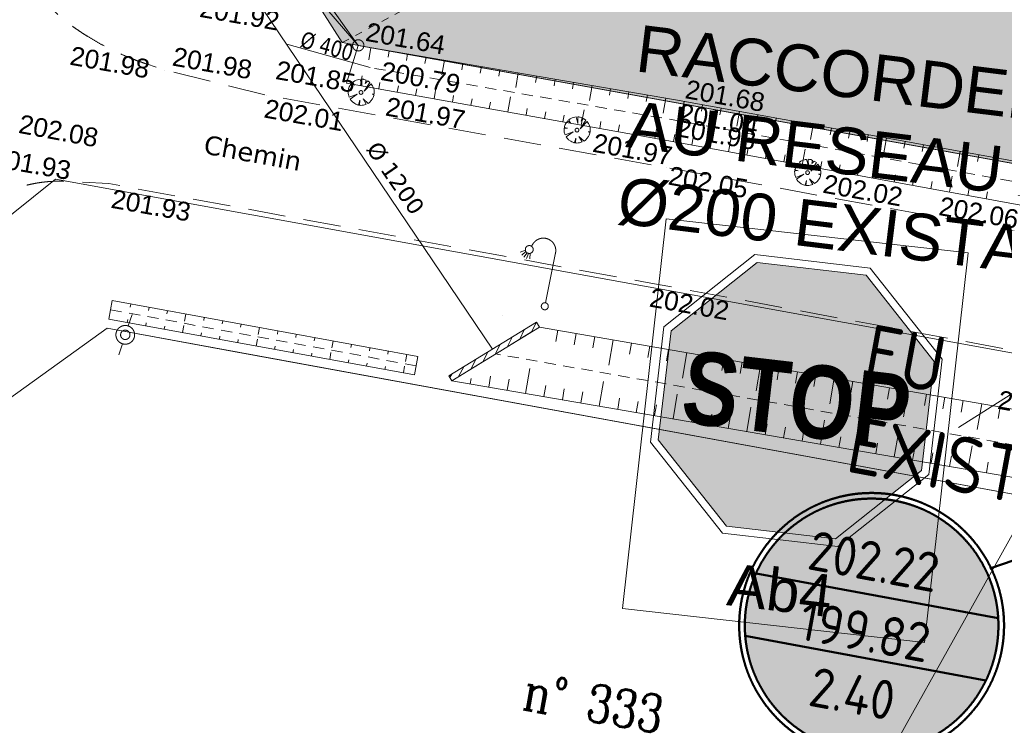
# Model space of a CAD drawing. Header units: millimetres. Extents: x -446952 to 537903, y -185749 to 168493.
# Tile 13 of 155: x -203621 to -150984, y -104327 to -66632. Entities that reach past the tile are written whole.
import ezdxf
from ezdxf.xclip import XClip

# ---------------------------------------------------------------- set-up
doc = ezdxf.new("R2010")
doc.units = ezdxf.units.MM
doc.header["$MEASUREMENT"] = 0
doc.header["$XCLIPFRAME"] = 0
for name, pattern in [('CHEMIN', [3000, 2000, -1000]), ('FOSSE', [1000, 600, -400]), ('Grille', [800, 400, -400]), ('Wipeout_Contour', [1000, 0, -1000])]:
    doc.linetypes.add(name, pattern=pattern)
for name, color, linetype in [('02 AF-17-0322 ZAE POMME- CHANTIER-2018-09-26_2_01-PAP- BORDURE CAN CS1 ET PANNEAU SIGNAL', 7, 'Continuous'), ('02 AF-17-0322 ZAE POMME- CHANTIER-2018-09-26_2_01-PAP- REVET MACROLOT', 7, 'Continuous'), ('02 AF-17-0322 ZAE POMME- CHANTIER-2018-09-26_2_06-PAP AEP PROJET', 7, 'Continuous'), ('02 AF-17-0322 ZAE POMME- CHANTIER-2018-09-26_2_08-PAP RESEAU TELEPHONE PROJET', 7, 'Continuous'), ('02 AF-17-0322 ZAE POMME- CHANTIER-2018-09-26_2_2D - Dessins placés - Géomètre.2D', 7, 'Continuous'), ('02 AF-17-0322 ZAE POMME- CHANTIER-2018-09-26_2_PARC_COTATIONS', 7, 'Continuous'), ('02 AF-17-0322 ZAE POMME- CHANTIER-2018-09-26_2_PARC_SUPEFICIES', 7, 'Continuous'), ('02 AF-17-0322 ZAE POMME- CHANTIER-2018-09-26_2_X-PTS TOPO-TEXTE TOPOALT', 7, 'Continuous'), ('02 AF-17-0322 ZAE POMME- CHANTIER-2018-09-26_2_X-PTS TOPO-TOPOPOINT', 7, 'Continuous'), ('02 AF-17-0322 ZAE POMME- CHANTIER-2018-09-26_2_Y - FDP TOPO-LIMITES_ 09119', 7, 'Continuous'), ('02 AF-17-0322 ZAE POMME- CHANTIER-2018-09-26_2_Y - FDP TOPO-LIMITES_97191', 7, 'Continuous'), ('02 AF-17-0322 ZAE POMME- CHANTIER-2018-09-26_2_Y-FDP TOPO-CADASTRE_NUMERO', 7, 'Continuous'), ('02 AF-17-0322 ZAE POMME- CHANTIER-2018-09-26_2_Y-FDP TOPO-TOP_AXE_FOSSE', 7, 'Continuous'), ('02 AF-17-0322 ZAE POMME- CHANTIER-2018-09-26_2_Y-FDP TOPO-TOP_BARBULE', 7, 'Continuous'), ('02 AF-17-0322 ZAE POMME- CHANTIER-2018-09-26_2_Y-FDP TOPO-TOP_BATI', 7, 'Continuous'), ('02 AF-17-0322 ZAE POMME- CHANTIER-2018-09-26_2_Y-FDP TOPO-TOP_BORNE', 7, 'Continuous'), ('02 AF-17-0322 ZAE POMME- CHANTIER-2018-09-26_2_Y-FDP TOPO-TOP_TALUS', 7, 'Continuous'), ('02 AF-17-0322 ZAE POMME- CHANTIER-2018-09-26_2_Y-FDP TOPO-TOP_VEGETATION_symb', 7, 'Continuous'), ('02 AF-17-0322 ZAE POMME- CHANTIER-2018-09-26_2_Y-FDP TOPO-TOP_VOIRIE', 7, 'Continuous'), ('02 AF-17-0322 ZAE POMME- CHANTIER-2018-09-26_2_Y-RESEAU EXISTANT FDP-TOP_ECLAIRAGE', 7, 'Continuous'), ('02 AF-17-0322 ZAE POMME- CHANTIER-2018-09-26_2_Y-RESEAU EXISTANT FDP-TOP_PLUV_ RESEAU', 7, 'Continuous'), ('02 AF-17-0322 ZAE POMME- CHANTIER-2018-09-26_2_Y-RESEAU EXISTANT FDP-TOP_PLUVIAL_TEXTE', 7, 'Continuous'), ('02 AF-17-0322 ZAE POMME- CHANTIER-2018-09-26_2_Y-RESEAU EXISTANT FDP-TOP_VANNE_SYMB', 7, 'Continuous'), ('2D - Dessins placés - Géomètre.2D', 7, 'Continuous')]:
    doc.layers.add(name, color=color, linetype=linetype)
doc.styles.add('STYLE_GENERE_10', font='ARIALN.TTF')
doc.styles.add('STYLE_GENERE_3', font='verdana.ttf')
doc.styles.add('STYLE_GENERE_4', font='txt')
doc.styles.add('STYLE_GENERE_5', font='Complex.shx')
doc.styles.add('STYLE_GENERE_8', font='isocp.shx')

# ---------------------------------------------------------------- blocks, each defined once
blk = doc.blocks.new('Dessin_1_2', base_point=(-56559339, -2771872408))
at = {"color": 254, "linetype": 'Wipeout_Contour', "lineweight": 0, "ltscale": 2094265.569888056}
blk.add_wipeout([(-446952, -185749), (537903, -185749), (537903, 168493), (-446952, 168064)], dxfattribs=at).dxf.layer = '02 AF-17-0322 ZAE POMME- CHANTIER-2018-09-26_2_2D - Dessins placés - Géomètre.2D'
at = {"layer": '02 AF-17-0322 ZAE POMME- CHANTIER-2018-09-26_2_01-PAP- BORDURE CAN CS1 ET PANNEAU SIGNAL', "linetype": 'Continuous', "lineweight": 15, "true_color": 0xc8af83}
blk.add_hatch(color=43, dxfattribs=at).paths.add_polyline_path([(-164199, -79604), (-168802, -83247), (-169482, -89078), (-165839, -93681), (-160008, -94360), (-155405, -90718), (-154725, -84887), (-158368, -80283)])
at = {"layer": '02 AF-17-0322 ZAE POMME- CHANTIER-2018-09-26_2_01-PAP- REVET MACROLOT', "linetype": 'Continuous', "lineweight": 25}
blk.add_hatch(color=171, dxfattribs=at).paths.add_polyline_path([(-193121, -19823), (-198471, -48913), (-186383, -67856), (-140788, -76062), (-137742, -76611), (-129650, -69718), (-122540, -33790)])
at = {"layer": '02 AF-17-0322 ZAE POMME- CHANTIER-2018-09-26_2_Y-FDP TOPO-TOP_BATI', "linetype": 'Continuous', "lineweight": 15, "true_color": 0xa80f02}
h = blk.add_hatch(dxfattribs=at)
h.set_pattern_fill('ANSI31_0002', color=14, style=0, pattern_type=2)
h.set_pattern_definition([(61.07994164, (-400989949.8, -426956613.2), (-328.23524483, 181.34554607), [])])
h.paths.add_polyline_path([(-180675, -85660), (-180518, -85916), (-175837, -83051), (-175994, -82795)])
at = {"layer": '02 AF-17-0322 ZAE POMME- CHANTIER-2018-09-26_2_Y-RESEAU EXISTANT FDP-TOP_VANNE_SYMB', "linetype": 'Continuous', "lineweight": 0, "true_color": 0xffffff}
blk.add_hatch(color=7, dxfattribs=at).paths.add_polyline_path([(-151411, -100227, 1), (-164743, -97763, 1)])
at = {"layer": '02 AF-17-0322 ZAE POMME- CHANTIER-2018-09-26_2_01-PAP- BORDURE CAN CS1 ET PANNEAU SIGNAL', "color": 7, "linetype": 'Continuous', "lineweight": 15, "flags": 128}
blk.add_lwpolyline([(-127268, -71901), (-153431, -88417)], dxfattribs=at)
for points in [[(-152917, -79085), (-169068, -77276), (-171399, -98092), (-155248, -99901)], [(-164319, -79182), (-169186, -83033), (-169904, -89197), (-166053, -94064), (-159888, -94782), (-155021, -90931), (-154303, -84767), (-158154, -79900)]]:
    blk.add_lwpolyline(points, close=True, dxfattribs=at)
at = {"layer": '02 AF-17-0322 ZAE POMME- CHANTIER-2018-09-26_2_01-PAP- BORDURE CAN CS1 ET PANNEAU SIGNAL', "color": 43, "linetype": 'Continuous', "lineweight": 15, "true_color": 0xc8af83, "flags": 128}
blk.add_lwpolyline([(-164199, -79604), (-168802, -83247), (-169482, -89078), (-165839, -93681), (-160008, -94360), (-155405, -90718), (-154725, -84887), (-158368, -80283)], close=True, dxfattribs=at)
at = {"layer": '02 AF-17-0322 ZAE POMME- CHANTIER-2018-09-26_2_08-PAP RESEAU TELEPHONE PROJET', "color": 2, "linetype": 'Continuous', "lineweight": 15, "true_color": 0xfff91e}
blk.add_line((-149211, -91715), (-167555, -124558), dxfattribs=at)
at = {"layer": '02 AF-17-0322 ZAE POMME- CHANTIER-2018-09-26_2_PARC_COTATIONS', "color": 161, "linetype": 'Grille', "lineweight": 15, "true_color": 0x40a5ff}
blk.add_line((-186383, -67856), (-122540, -33790), dxfattribs=at)
at = {"layer": '02 AF-17-0322 ZAE POMME- CHANTIER-2018-09-26_2_PARC_SUPEFICIES', "color": 7, "linetype": 'Continuous', "lineweight": 15, "flags": 128}
blk.add_lwpolyline([(-193121, -19823), (-122540, -33790), (-129650, -69718), (-137742, -76611), (-140788, -76062), (-186383, -67856), (-198471, -48913)], close=True, dxfattribs=at)
at = {"layer": '02 AF-17-0322 ZAE POMME- CHANTIER-2018-09-26_2_X-PTS TOPO-TOPOPOINT', "color": 14, "linetype": 'Continuous', "lineweight": 15, "true_color": 0xa80f02}
for p, q in [((-185521, -68003), (-185521, -68003)), ((-196837, -68996), (-196837, -68996)), ((-195854, -69321), (-195854, -69321)), ((-184886, -69192), (-184886, -69192)), ((-186147, -70018), (-186147, -70018)), ((-185374, -70519), (-185374, -70519)), ((-190443, -70657), (-190443, -70657)), ((-168568, -70909), (-168568, -70909)), ((-168791, -71963), (-168791, -71963)), ((-173828, -72532), (-173828, -72532)), ((-168914, -73097), (-168914, -73097)), ((-169030, -74529), (-169030, -74529)), ((-201152, -75269), (-201152, -75269)), ((-161502, -74802), (-161502, -74802)), ((-198858, -75390), (-198858, -75390)), ((-170077, -80667), (-170077, -80667)), ((-177794, -82418), (-177794, -82418)), ((-198949, -83168), (-198949, -83168)), ((-198941, -83116), (-198941, -83116)), ((-180518, -86481), (-180518, -86481))]:
    blk.add_line(p, q, dxfattribs=at)
at = {"layer": '02 AF-17-0322 ZAE POMME- CHANTIER-2018-09-26_2_Y - FDP TOPO-LIMITES_ 09119', "color": 14, "linetype": 'Continuous', "lineweight": 15, "true_color": 0xa80f02, "flags": 128}
for points in [[(-184937, 25913), (-198752, -49411), (-185522, -68004), (-16854, -98388), (-2624, 0)], [(-16854, -98388), (-26579, -96636), (-185522, -68004), (-198752, -49411), (-184937, 25913), (-2624, 0)]]:
    blk.add_lwpolyline(points, close=True, dxfattribs=at)
at = {"layer": '02 AF-17-0322 ZAE POMME- CHANTIER-2018-09-26_2_Y - FDP TOPO-LIMITES_97191', "color": 14, "linetype": 'Continuous', "lineweight": 15, "true_color": 0xa80f02, "flags": 128}
for points in [[(-211763, -92320), (-209699, -81552), (-201714, -75149), (41070, -119219), (39620, -126736), (-39122, -112338), (-110098, -99361), (-139703, -93948), (-192183, -84352), (-198941, -83117)], [(-139703, -93948), (-133668, -108050), (-141816, -149238), (-219936, -134955), (-211763, -92320), (-198941, -83117)]]:
    blk.add_lwpolyline(points, close=True, dxfattribs=at)
at = {"layer": '02 AF-17-0322 ZAE POMME- CHANTIER-2018-09-26_2_Y-FDP TOPO-TOP_AXE_FOSSE', "color": 14, "linetype": 'FOSSE', "lineweight": 15, "true_color": 0xa80f02}
for p, q in [((-198761, -82133), (-182433, -85118)), ((-143449, -90585), (-178180, -84486))]:
    blk.add_line(p, q, dxfattribs=at)
at = {"layer": '02 AF-17-0322 ZAE POMME- CHANTIER-2018-09-26_2_Y-FDP TOPO-TOP_AXE_FOSSE', "color": 14, "linetype": 'FOSSE', "lineweight": 15, "true_color": 0xa80f02, "flags": 128}
blk.add_lwpolyline([(-3962, -101746), (-26910, -97519), (-50001, -93406), (-72655, -89428), (-96481, -85240), (-120993, -80684), (-145662, -76158), (-168793, -71964), (-184888, -69193)], dxfattribs=at)
at = {"layer": '02 AF-17-0322 ZAE POMME- CHANTIER-2018-09-26_2_Y-FDP TOPO-TOP_BARBULE', "color": 14, "linetype": 'Continuous', "lineweight": 15, "true_color": 0xa80f02}
for p, q in [((-184852, -68119), (-184963, -68767)), ((-183866, -68288), (-183926, -68638)), ((-182881, -68457), (-182941, -68807)), ((-181895, -68626), (-181955, -68976)), ((-180909, -68795), (-181045, -69584)), ((-179924, -68964), (-179984, -69315)), ((-178938, -69133), (-178998, -69484)), ((-177953, -69302), (-178013, -69653)), ((-176967, -69470), (-177103, -70262)), ((-185409, -70151), (-185316, -69628)), ((-184425, -70327), (-184364, -69986)), ((-175981, -69639), (-176042, -69992)), ((-174996, -69808), (-175056, -70161)), ((-174010, -69977), (-174070, -70330)), ((-183441, -70503), (-183379, -70160)), ((-182456, -70679), (-182395, -70334)), ((-181472, -70855), (-181332, -70074)), ((-173024, -70146), (-173160, -70940)), ((-172039, -70315), (-172099, -70668)), ((-171053, -70484), (-171114, -70838)), ((-180487, -71030), (-180425, -70681)), ((-179503, -71206), (-179440, -70855)), ((-178519, -71382), (-178455, -71029)), ((-177534, -71558), (-177391, -70759)), ((-170067, -70653), (-170128, -71007)), ((-169082, -70822), (-169218, -71618)), ((-168097, -70996), (-168161, -71349)), ((-176550, -71734), (-176486, -71377)), ((-175565, -71910), (-175501, -71550)), ((-173597, -72262), (-173450, -71444)), ((-167113, -71174), (-167177, -71527)), ((-166129, -71352), (-166193, -71706)), ((-165145, -71530), (-165289, -72326)), ((-174581, -72086), (-174516, -71724)), ((-172612, -72438), (-172547, -72072)), ((-164161, -71709), (-164225, -72062)), ((-163177, -71887), (-163241, -72240)), ((-162193, -72065), (-162257, -72419)), ((-171628, -72613), (-171562, -72246)), ((-170643, -72789), (-170577, -72420)), ((-169659, -72965), (-169509, -72129)), ((-161209, -72243), (-161353, -73039)), ((-160225, -72421), (-160289, -72775)), ((-159241, -72600), (-159305, -72953)), ((-168675, -73142), (-168606, -72769)), ((-167691, -73322), (-167623, -72949)), ((-166707, -73503), (-166639, -73128)), ((-165724, -73683), (-165569, -72839)), ((-158257, -72778), (-158321, -73132)), ((-157273, -72956), (-157417, -73752)), ((-156289, -73134), (-156353, -73488)), ((-164740, -73863), (-164671, -73487)), ((-163756, -74043), (-163688, -73667)), ((-161789, -74403), (-161634, -73555)), ((-155305, -73313), (-155369, -73667)), ((-154321, -73491), (-154385, -73845)), ((-153337, -73669), (-153481, -74466)), ((-162773, -74223), (-162704, -73847)), ((-160806, -74584), (-160736, -74206)), ((-152353, -73847), (-152417, -74201)), ((-151369, -74025), (-151433, -74380)), ((-159822, -74764), (-159753, -74385)), ((-158838, -74944), (-158769, -74565)), ((-157855, -75124), (-157698, -74270)), ((-156871, -75304), (-156801, -74924)), ((-155887, -75485), (-155818, -75104)), ((-153920, -75845), (-153763, -74985)), ((-154904, -75665), (-154834, -75283)), ((-152936, -76025), (-152866, -75642)), ((-151953, -76205), (-151883, -75822)), ((-197687, -81821), (-197717, -81985)), ((-196703, -82001), (-196733, -82165)), ((-197867, -82805), (-197837, -82641)), ((-195720, -82181), (-195750, -82345)), ((-194736, -82361), (-194803, -82729)), ((-193752, -82540), (-193782, -82704)), ((-196883, -82984), (-196853, -82821)), ((-195900, -83164), (-195870, -83000)), ((-194916, -83344), (-194848, -82975)), ((-192769, -82720), (-192799, -82884)), ((-191785, -82900), (-191815, -83064)), ((-190801, -83080), (-190869, -83449)), ((-193932, -83524), (-193902, -83360)), ((-192948, -83704), (-192918, -83540)), ((-189817, -83260), (-189847, -83424)), ((-188834, -83440), (-188864, -83604)), ((-187850, -83620), (-187880, -83784)), ((-174854, -83224), (-174958, -83821)), ((-173869, -83395), (-173972, -83993)), ((-172883, -83565), (-172987, -84164)), ((-191965, -83884), (-191935, -83720)), ((-190981, -84064), (-190914, -83695)), ((-189997, -84244), (-189967, -84080)), ((-186866, -83799), (-186934, -84168)), ((-185883, -83979), (-185913, -84143)), ((-184899, -84159), (-184929, -84323)), ((-171898, -83736), (-172132, -85085)), ((-170913, -83906), (-171017, -84507)), ((-169927, -84077), (-170032, -84678)), ((-189014, -84423), (-188984, -84259)), ((-188030, -84603), (-188000, -84439)), ((-187046, -84783), (-186979, -84414)), ((-183915, -84339), (-183945, -84503)), ((-182932, -84519), (-182999, -84888)), ((-168942, -84247), (-169046, -84849)), ((-167957, -84418), (-168192, -85774)), ((-166971, -84589), (-167076, -85192)), ((-186063, -84963), (-186033, -84799)), ((-185079, -85143), (-185049, -84979)), ((-184095, -85323), (-184065, -85159)), ((-183111, -85503), (-183044, -85134)), ((-176578, -86597), (-176349, -85265)), ((-165986, -84759), (-166091, -85364)), ((-165001, -84930), (-165105, -85535)), ((-164015, -85100), (-164251, -86464)), ((-163030, -85271), (-163135, -85878)), ((-178549, -86258), (-178450, -85682)), ((-162045, -85441), (-162150, -86049)), ((-161059, -85612), (-161165, -86220)), ((-160074, -85782), (-160311, -87153)), ((-179535, -86088), (-179485, -85800)), ((-177564, -86428), (-177462, -85834)), ((-175593, -86767), (-175491, -86176)), ((-172636, -87276), (-172408, -85954)), ((-159089, -85953), (-159194, -86563)), ((-158103, -86124), (-158209, -86734)), ((-157118, -86294), (-157224, -86906)), ((-174607, -86937), (-174506, -86347)), ((-173622, -87106), (-173520, -86518)), ((-168694, -87955), (-168468, -86642)), ((-156132, -86465), (-156371, -87843)), ((-155147, -86635), (-155253, -87248)), ((-154162, -86806), (-154268, -87420)), ((-171651, -87446), (-171550, -86859)), ((-170665, -87616), (-170564, -87030)), ((-169680, -87785), (-169579, -87201)), ((-164752, -88634), (-164528, -87331)), ((-153176, -86976), (-153283, -87591)), ((-152191, -87147), (-152431, -88532)), ((-151206, -87317), (-151312, -87934)), ((-167709, -88125), (-167608, -87542)), ((-166723, -88294), (-166623, -87713)), ((-165738, -88464), (-165638, -87884)), ((-163767, -88804), (-163667, -88226)), ((-162781, -88973), (-162682, -88396)), ((-160810, -89313), (-160588, -88020)), ((-161796, -89143), (-161697, -88567)), ((-159825, -89482), (-159726, -88909)), ((-156868, -89992), (-156647, -88708)), ((-158839, -89652), (-158741, -89080)), ((-157854, -89822), (-157755, -89250)), ((-152926, -90670), (-152707, -89397)), ((-155883, -90161), (-155785, -89592)), ((-154897, -90331), (-154799, -89763)), ((-153912, -90501), (-153814, -89934)), ((-151941, -90840), (-151843, -90275))]:
    blk.add_line(p, q, dxfattribs=at)
at = {"layer": '02 AF-17-0322 ZAE POMME- CHANTIER-2018-09-26_2_Y-FDP TOPO-TOP_BATI', "color": 14, "linetype": 'Continuous', "lineweight": 15, "true_color": 0xa80f02, "flags": 128}
for points in [[(-180677, -85663), (-175996, -82798)], [(-180520, -85919), (-175840, -83054)], [(-175996, -82798), (-175840, -83054)], [(-180677, -85663), (-180520, -85919)]]:
    blk.add_lwpolyline(points, dxfattribs=at)
at = {"layer": '02 AF-17-0322 ZAE POMME- CHANTIER-2018-09-26_2_Y-FDP TOPO-TOP_BATI', "color": 14, "linetype": 'CHEMIN', "lineweight": 15, "true_color": 0xa80f02, "flags": 128}
blk.add_lwpolyline([(-180520, -85919), (-175840, -83054)], dxfattribs=at)
at = {"layer": '02 AF-17-0322 ZAE POMME- CHANTIER-2018-09-26_2_Y-FDP TOPO-TOP_BORNE', "color": 14, "linetype": 'Continuous', "lineweight": 15, "true_color": 0xa80f02}
for p, q in [((-197816, -82995), (-197612, -82374)), ((-198323, -84538), (-198128, -83945))]:
    blk.add_line(p, q, dxfattribs=at)
at = {"layer": '02 AF-17-0322 ZAE POMME- CHANTIER-2018-09-26_2_Y-FDP TOPO-TOP_BORNE', "color": 254, "linetype": 'Continuous', "lineweight": 15, "true_color": 0xcccccc}
blk.add_circle((-185522, -68004), 300, dxfattribs=at)
at = {"layer": '02 AF-17-0322 ZAE POMME- CHANTIER-2018-09-26_2_Y-FDP TOPO-TOP_BORNE', "color": 14, "linetype": 'Continuous', "lineweight": 15, "true_color": 0xa80f02}
for radius in [500, 250]:
    blk.add_circle((-197977, -83468), radius, dxfattribs=at)
at = {"layer": '02 AF-17-0322 ZAE POMME- CHANTIER-2018-09-26_2_Y-FDP TOPO-TOP_TALUS', "color": 14, "linetype": 'Continuous', "lineweight": 15, "true_color": 0xa80f02}
for p, q in [((-198671, -81641), (-182343, -84627)), ((-198851, -82625), (-182523, -85610)), ((-175840, -83054), (-143108, -88719))]:
    blk.add_line(p, q, dxfattribs=at)
at = {"layer": '02 AF-17-0322 ZAE POMME- CHANTIER-2018-09-26_2_Y-FDP TOPO-TOP_TALUS', "color": 14, "linetype": 'Continuous', "lineweight": 15, "true_color": 0xa80f02, "flags": 128}
for points in [[(-190008, -62811), (-185522, -68004)], [(-186149, -70019), (-185522, -68004)], [(-3789, -100864), (-26579, -96636), (-49714, -92404), (-72547, -88369), (-96200, -84117), (-120654, -79639), (-145323, -75121), (-168569, -70910), (-185522, -68004)], [(-4342, -102864), (-27097, -98720), (-50326, -94549), (-72993, -90535), (-96743, -86306), (-121283, -81601), (-146001, -77296), (-168916, -73098), (-186149, -70019)], [(-198851, -82625), (-198671, -81641)], [(-182523, -85610), (-182343, -84627)], [(-180520, -85919), (-143754, -92250)]]:
    blk.add_lwpolyline(points, dxfattribs=at)
at = {"layer": '02 AF-17-0322 ZAE POMME- CHANTIER-2018-09-26_2_Y-FDP TOPO-TOP_VEGETATION_symb', "color": 14, "linetype": 'Continuous', "lineweight": 15, "true_color": 0xa80f02}
for p, q in [((-185730, -69913), (-185806, -69967)), ((-185806, -69967), (-185723, -70136)), ((-185705, -69895), (-185730, -69913)), ((-185633, -69863), (-185705, -69895)), ((-185493, -69820), (-185633, -69863)), ((-185425, -69809), (-185493, -69820)), ((-185328, -70158), (-185425, -69809)), ((-185270, -69813), (-185335, -69802)), ((-185335, -69802), (-185328, -70158)), ((-185248, -69817), (-185270, -69813)), ((-185227, -69820), (-185248, -69817)), ((-185248, -69817), (-185248, -69817)), ((-185205, -69824), (-185227, -69820)), ((-185101, -69863), (-185205, -69824)), ((-185199, -70446), (-184900, -69986)), ((-185152, -70032), (-185101, -69863)), ((-185018, -69900), (-185152, -70032)), ((-184900, -69986), (-185018, -69900)), ((-186062, -70434), (-186065, -70456)), ((-186065, -70456), (-186062, -70567)), ((-186058, -70413), (-186062, -70434)), ((-185882, -70420), (-186058, -70413)), ((-186047, -70348), (-186051, -70369)), ((-186051, -70369), (-185882, -70420)), ((-186044, -70326), (-186047, -70348)), ((-186004, -70222), (-186044, -70326)), ((-185972, -70161), (-186004, -70222)), ((-185860, -70024), (-185972, -70161)), ((-185723, -70136), (-185860, -70024)), ((-184824, -70065), (-185199, -70446)), ((-184770, -70141), (-184824, -70065)), ((-184752, -70166), (-184770, -70141)), ((-184720, -70238), (-184752, -70166)), ((-184677, -70378), (-184720, -70238)), ((-184667, -70447), (-184677, -70378)), ((-184663, -70558), (-184667, -70447)), ((-186062, -70567), (-186051, -70636)), ((-186051, -70636), (-186008, -70776)), ((-186008, -70776), (-185580, -70604)), ((-185580, -70604), (-185958, -70873)), ((-185958, -70873), (-185904, -70949)), ((-185904, -70949), (-185886, -70974)), ((-185886, -70974), (-185829, -71028)), ((-185829, -71028), (-185710, -71114)), ((-185502, -71194), (-185437, -70938)), ((-185437, -70938), (-185459, -71201)), ((-185268, -70856), (-184998, -71101)), ((-185095, -71151), (-185268, -70856)), ((-184998, -71101), (-184923, -71047)), ((-184923, -71047), (-184897, -71029)), ((-184897, -71029), (-184843, -70971)), ((-184843, -70971), (-184757, -70853)), ((-184782, -70605), (-184670, -70601)), ((-184678, -70644), (-184782, -70605)), ((-184757, -70853), (-184724, -70792)), ((-184724, -70792), (-184685, -70688)), ((-184685, -70688), (-184681, -70666)), ((-184681, -70666), (-184678, -70644)), ((-184670, -70601), (-184667, -70580)), ((-184667, -70580), (-184663, -70558)), ((-185710, -71114), (-185649, -71147)), ((-185649, -71147), (-185545, -71186)), ((-185545, -71186), (-185523, -71190)), ((-185523, -71190), (-185502, -71194)), ((-185459, -71201), (-185437, -71204)), ((-185437, -71204), (-185415, -71208)), ((-185415, -71208), (-185304, -71205)), ((-185304, -71205), (-185236, -71194)), ((-185236, -71194), (-185095, -71151)), ((-174313, -72038), (-174425, -72174)), ((-174177, -72149), (-174313, -72038)), ((-174184, -71926), (-174259, -71980)), ((-174259, -71980), (-174177, -72149)), ((-174159, -71908), (-174184, -71926)), ((-174087, -71876), (-174159, -71908)), ((-173946, -71833), (-174087, -71876)), ((-173878, -71823), (-173946, -71833)), ((-173781, -72171), (-173878, -71823)), ((-173723, -71826), (-173788, -71815)), ((-173788, -71815), (-173781, -72171)), ((-173702, -71830), (-173723, -71826)), ((-173680, -71834), (-173702, -71830)), ((-173702, -71830), (-173702, -71830)), ((-173659, -71837), (-173680, -71834)), ((-173554, -71877), (-173659, -71837)), ((-173652, -72459), (-173353, -71999)), ((-173278, -72079), (-173652, -72459)), ((-173605, -72046), (-173554, -71877)), ((-173472, -71913), (-173605, -72046)), ((-173353, -71999), (-173472, -71913)), ((-173224, -72154), (-173278, -72079)), ((-174515, -72447), (-174519, -72469)), ((-174519, -72469), (-174515, -72581)), ((-174512, -72426), (-174515, -72447)), ((-174515, -72581), (-174505, -72649)), ((-174336, -72433), (-174512, -72426)), ((-174501, -72361), (-174504, -72383)), ((-174504, -72383), (-174336, -72433)), ((-174497, -72340), (-174501, -72361)), ((-174458, -72235), (-174497, -72340)), ((-174462, -72789), (-174034, -72617)), ((-174425, -72174), (-174458, -72235)), ((-174034, -72617), (-174412, -72886)), ((-173235, -72618), (-173124, -72615)), ((-173131, -72658), (-173235, -72618)), ((-173206, -72179), (-173224, -72154)), ((-173174, -72251), (-173206, -72179)), ((-173131, -72392), (-173174, -72251)), ((-173120, -72460), (-173131, -72392)), ((-173124, -72615), (-173120, -72593)), ((-173117, -72571), (-173120, -72460)), ((-173120, -72593), (-173117, -72571)), ((-174505, -72649), (-174462, -72789)), ((-174412, -72886), (-174358, -72962)), ((-174358, -72962), (-174340, -72987)), ((-174340, -72987), (-174282, -73041)), ((-174282, -73041), (-174164, -73128)), ((-174164, -73128), (-174103, -73160)), ((-174103, -73160), (-173998, -73200)), ((-173955, -73207), (-173890, -72952)), ((-173890, -72952), (-173912, -73214)), ((-173721, -72869), (-173452, -73114)), ((-173549, -73164), (-173721, -72869)), ((-173689, -73207), (-173549, -73164)), ((-173452, -73114), (-173376, -73060)), ((-173376, -73060), (-173351, -73042)), ((-173351, -73042), (-173297, -72985)), ((-173297, -72985), (-173210, -72866)), ((-173210, -72866), (-173178, -72805)), ((-173178, -72805), (-173138, -72701)), ((-173138, -72701), (-173135, -72679)), ((-173135, -72679), (-173131, -72658)), ((-173998, -73200), (-173977, -73203)), ((-173977, -73203), (-173955, -73207)), ((-173912, -73214), (-173891, -73218)), ((-173891, -73218), (-173869, -73221)), ((-173869, -73221), (-173757, -73218)), ((-173757, -73218), (-173689, -73207)), ((-161859, -74196), (-161934, -74250)), ((-161834, -74178), (-161859, -74196)), ((-161762, -74146), (-161834, -74178)), ((-161621, -74103), (-161762, -74146)), ((-161553, -74092), (-161621, -74103)), ((-161456, -74441), (-161553, -74092)), ((-161398, -74096), (-161463, -74085)), ((-161463, -74085), (-161456, -74441)), ((-161377, -74099), (-161398, -74096)), ((-161355, -74103), (-161377, -74099)), ((-161377, -74099), (-161377, -74099)), ((-161334, -74107), (-161355, -74103)), ((-161229, -74146), (-161334, -74107)), ((-161280, -74315), (-161229, -74146)), ((-161147, -74182), (-161280, -74315)), ((-161028, -74269), (-161147, -74182)), ((-162190, -74717), (-162194, -74739)), ((-162194, -74739), (-162190, -74850)), ((-162187, -74695), (-162190, -74717)), ((-162010, -74703), (-162187, -74695)), ((-162176, -74631), (-162179, -74652)), ((-162179, -74652), (-162010, -74703)), ((-162172, -74609), (-162176, -74631)), ((-162132, -74505), (-162172, -74609)), ((-162100, -74444), (-162132, -74505)), ((-161988, -74307), (-162100, -74444)), ((-161852, -74419), (-161988, -74307)), ((-161934, -74250), (-161852, -74419)), ((-161327, -74729), (-161028, -74269)), ((-160953, -74348), (-161327, -74729)), ((-160899, -74424), (-160953, -74348)), ((-160881, -74449), (-160899, -74424)), ((-160849, -74521), (-160881, -74449)), ((-160806, -74661), (-160849, -74521)), ((-160795, -74730), (-160806, -74661)), ((-160791, -74841), (-160795, -74730)), ((-162190, -74850), (-162180, -74918)), ((-162180, -74918), (-162137, -75059)), ((-162137, -75059), (-161709, -74887)), ((-161709, -74887), (-162086, -75156)), ((-162086, -75156), (-162033, -75231)), ((-162033, -75231), (-162015, -75257)), ((-162015, -75257), (-161957, -75311)), ((-161630, -75477), (-161565, -75221)), ((-161565, -75221), (-161587, -75484)), ((-161396, -75139), (-161127, -75384)), ((-161224, -75434), (-161396, -75139)), ((-161026, -75312), (-160972, -75254)), ((-160972, -75254), (-160885, -75136)), ((-160910, -74888), (-160799, -74884)), ((-160806, -74927), (-160910, -74888)), ((-160885, -75136), (-160853, -75075)), ((-160853, -75075), (-160813, -74970)), ((-160813, -74970), (-160810, -74949)), ((-160810, -74949), (-160806, -74927)), ((-160799, -74884), (-160795, -74863)), ((-160795, -74863), (-160791, -74841)), ((-161957, -75311), (-161839, -75397)), ((-161839, -75397), (-161778, -75430)), ((-161778, -75430), (-161673, -75469)), ((-161673, -75469), (-161652, -75473)), ((-161652, -75473), (-161630, -75477)), ((-161587, -75484), (-161565, -75487)), ((-161565, -75487), (-161544, -75491)), ((-161544, -75491), (-161432, -75488)), ((-161432, -75488), (-161364, -75477)), ((-161364, -75477), (-161224, -75434)), ((-161127, -75384), (-161051, -75330)), ((-161051, -75330), (-161026, -75312))]:
    blk.add_line(p, q, dxfattribs=at)
for centre in [(-185374, -70519), (-173828, -72532), (-161502, -74802)]:
    blk.add_circle(centre, 100, dxfattribs=at)
at = {"layer": '02 AF-17-0322 ZAE POMME- CHANTIER-2018-09-26_2_Y-FDP TOPO-TOP_VOIRIE', "color": 14, "linetype": 'CHEMIN', "lineweight": 15, "true_color": 0xa80f02, "flags": 128}
for points in [[(-4605, -104649), (-27656, -100282), (-50605, -96083), (-73371, -91986), (-96884, -87669), (-121441, -83172), (-146048, -78734), (-169031, -74530), (-190445, -70658), (-195855, -69322), (-196839, -68997, -0.074747), (-200744, -67025, -0.095988), (-203105, -64553, -0.03892), (-205112, -60821, -0.039418), (-206494, -56872, -0.058044), (-206869, -54248, -0.0417), (-206658, -50570), (-201926, -25680), (-197177, -1562), (-196079, 4188)], [(-145171, -85288), (-170079, -80668), (-198860, -75391), (-201154, -75270, 0.124551), (-204555, -75942, 0.06775), (-209835, -79387, 0.051551), (-212366, -82081, 0.051551), (-214292, -85235)]]:
    blk.add_lwpolyline(points, format="xyb", dxfattribs=at)
at = {"layer": '02 AF-17-0322 ZAE POMME- CHANTIER-2018-09-26_2_Y-RESEAU EXISTANT FDP-TOP_ECLAIRAGE', "color": 5, "linetype": 'Continuous', "lineweight": 15, "flags": 128}
for points in [[(-176587, -78940), (-176858, -79057)], [(-176556, -79022), (-176784, -79204)], [(-176496, -79083), (-176671, -79316)], [(-176425, -79114), (-176533, -79386)], [(-176325, -79112), (-176354, -79409)], [(-175513, -81758), (-175000, -79184)]]:
    blk.add_lwpolyline(points, dxfattribs=at)
at = {"layer": '02 AF-17-0322 ZAE POMME- CHANTIER-2018-09-26_2_Y-RESEAU EXISTANT FDP-TOP_ECLAIRAGE', "color": 5, "linetype": 'Continuous', "lineweight": 15}
for centre, radius in [((-176379, -78909), 210), ((-175549, -81942), 187)]:
    blk.add_circle(centre, radius, dxfattribs=at)
blk.add_arc((-175625, -78964), 663, 340.6063, 160.6063, dxfattribs=at)
at = {"layer": '02 AF-17-0322 ZAE POMME- CHANTIER-2018-09-26_2_Y-RESEAU EXISTANT FDP-TOP_PLUV_ RESEAU', "color": 122, "linetype": 'Continuous', "lineweight": 15, "true_color": 0x00d59f, "flags": 128}
for points in [[(-178337, -84230), (-192023, -63959)], [(-184888, -69193), (-189334, -67942)]]:
    blk.add_lwpolyline(points, dxfattribs=at)
at = {"layer": '02 AF-17-0322 ZAE POMME- CHANTIER-2018-09-26_2_Y-RESEAU EXISTANT FDP-TOP_VANNE_SYMB', "color": 124, "linetype": 'Continuous', "lineweight": 50, "flags": 128}
for points in [[(-123294, -86210), (-151760, -95952)], [(-164257, -96210), (-151309, -98603)], [(-164833, -99550), (-151966, -101929)]]:
    blk.add_lwpolyline(points, dxfattribs=at)
at = {"layer": '02 AF-17-0322 ZAE POMME- CHANTIER-2018-09-26_2_Y-RESEAU EXISTANT FDP-TOP_VANNE_SYMB', "color": 124, "linetype": 'Continuous', "lineweight": 50}
for radius in [7079, 6779]:
    blk.add_circle((-158077, -98995), radius, dxfattribs=at)
at = {"layer": '02 AF-17-0322 ZAE POMME- CHANTIER-2018-09-26_2_01-PAP- BORDURE CAN CS1 ET PANNEAU SIGNAL', "color": 15, "linetype": 'Continuous', "lineweight": 15, "insert": (-161861, -84964), "char_height": 3902.47, "attachment_point": 2, "rotation": 353.355, "style": 'STYLE_GENERE_10'}
blk.add_mtext('\\A1;{\\pqc;\\fArial Narrow|b1|i0|c0|p34;STOP}', dxfattribs=at)
at = {"layer": '02 AF-17-0322 ZAE POMME- CHANTIER-2018-09-26_2_01-PAP- BORDURE CAN CS1 ET PANNEAU SIGNAL', "color": 7, "linetype": 'Continuous', "lineweight": 15, "insert": (-162838, -95992), "char_height": 2250.2, "attachment_point": 2, "rotation": 353.355, "style": 'STYLE_GENERE_4'}
blk.add_mtext('\\A1;{\\pqc;\\fArial|b0|i0|c0|p38;Ab4}', dxfattribs=at)
at = {"layer": '02 AF-17-0322 ZAE POMME- CHANTIER-2018-09-26_2_06-PAP AEP PROJET', "color": 161, "linetype": 'Continuous', "lineweight": 15, "true_color": 0x40a5ff, "insert": (-170457, -66898), "char_height": 2500, "width": 33219.11, "attachment_point": 1, "rotation": 352.9642, "line_spacing_factor": 0.980066, "style": 'STYLE_GENERE_4'}
blk.add_mtext('\\A1;{\\pql;\\fArial|b0|i0|c0|p38;RACCORDEMENT \\fArial|b0|i0|c0|p38;AU RESEAU AEP \\fArial|b0|i0|c0|p38;Ø200 EXISTANT}', dxfattribs=at)
at = {"layer": '02 AF-17-0322 ZAE POMME- CHANTIER-2018-09-26_2_X-PTS TOPO-TEXTE TOPOALT', "color": 14, "linetype": 'Continuous', "lineweight": 15, "true_color": 0xa80f02, "char_height": 1000, "style": 'STYLE_GENERE_4'}
for s, insert, attachment_point, rotation in [('\\A1;{\\pql;\\fArial|b0|i0|c0|p38;201.92}', (-194054, -66485), 7, 349.9517), ('\\A1;{\\pql;\\fArial|b0|i0|c0|p38;201.64}', (-185184, -67767), 7, 349.9517), ('\\A1;{\\pql;\\fArial|b0|i0|c0|p38;201.98}', (-200993, -69041), 7, 349.9517), ('\\A1;{\\pql;\\fArial|b0|i0|c0|p38;201.98}', (-195516, -69085), 7, 349.9517), ('\\A1;{\\pql;\\fArial|b0|i0|c0|p38;201.85}', (-189993, -69807), 7, 349.9517), ('\\A1;{\\pql;\\fArial|b0|i0|c0|p38;200.79}', (-184203, -68855), 1, 349.9517), ('\\A1;{\\pql;\\fArial|b0|i0|c0|p38;201.68}', (-167924, -69832), 1, 349.9517), ('\\A1;{\\pql;\\fArial|b0|i0|c0|p38;202.01}', (-190614, -71862), 7, 349.9517), ('\\A1;{\\pql;\\fArial|b0|i0|c0|p38;201.97}', (-183943, -70757), 1, 349.9517), ('\\A1;{\\pql;\\fArial|b0|i0|c0|p38;201.04}', (-168267, -71097), 1, 349.9517), ('\\A1;{\\pql;\\fArial|b0|i0|c0|p38;202.08}', (-203551, -71688), 1, 349.4938), ('\\A1;{\\pql;\\fArial|b0|i0|c0|p38;201.98}', (-168577, -72862), 7, 349.9517), ('\\A1;{\\pql;\\fArial|b0|i0|c0|p38;201.97}', (-172868, -72694), 1, 349.9517), ('\\A1;{\\pql;\\fArial|b0|i0|c0|p38;201.93}', (-205020, -73467), 1, 349.9517), ('\\A1;{\\pql;\\fArial|b0|i0|c0|p38;202.05}', (-169001, -75444), 7, 349.9517), ('\\A1;{\\pql;\\fArial|b0|i0|c0|p38;202.02}', (-160561, -74882), 1, 349.9517), ('\\A1;{\\pql;\\fArial|b0|i0|c0|p38;201.93}', (-198615, -75687), 1, 349.9517), ('\\A1;{\\pql;\\fArial|b0|i0|c0|p38;202.06}', (-154359, -76076), 1, 349.9517), ('\\A1;{\\pql;\\fArial|b0|i0|c0|p38;202.02}', (-169834, -80964), 1, 349.9517), ('\\A1;{\\pql;\\fArial|b0|i0|c0|p38;201.99}', (-151215, -86423), 1, 349.9517)]:
    blk.add_mtext(s, dxfattribs=dict(at, insert=insert, attachment_point=attachment_point, rotation=rotation))
at = {"layer": '02 AF-17-0322 ZAE POMME- CHANTIER-2018-09-26_2_Y-FDP TOPO-CADASTRE_NUMERO', "color": 171, "linetype": 'Continuous', "lineweight": 15, "insert": (-176829, -103450), "char_height": 2000, "attachment_point": 7, "rotation": 349.9517, "style": 'STYLE_GENERE_5'}
blk.add_mtext('\\A1;{\\W0.800000x;\\pql;\\FComplex.shx;n° 333}', dxfattribs=at)
at = {"layer": '02 AF-17-0322 ZAE POMME- CHANTIER-2018-09-26_2_Y-FDP TOPO-TOP_VOIRIE', "color": 14, "linetype": 'Continuous', "lineweight": 15, "true_color": 0xa80f02, "insert": (-193844, -73787), "char_height": 1000, "attachment_point": 7, "rotation": 349.6101, "style": 'STYLE_GENERE_3'}
blk.add_mtext('\\A1;{\\pql;\\fVerdana|b0|i0|c0|p38;Chemin}', dxfattribs=at)
at = {"layer": '02 AF-17-0322 ZAE POMME- CHANTIER-2018-09-26_2_Y-RESEAU EXISTANT FDP-TOP_PLUVIAL_TEXTE', "color": 122, "linetype": 'Continuous', "lineweight": 15, "true_color": 0x00d59f, "char_height": 875, "attachment_point": 7, "style": 'STYLE_GENERE_3'}
for s, insert, rotation in [('\\A1;{\\W0.790000x;\\pql;\\fVerdana|b0|i0|c0|p38;Ø 400}', (-188697, -68112), 344.2794), ('\\A1;{\\pql;\\fVerdana|b0|i0|c0|p38;Ø 1200}', (-185162, -73557), 304.5942)]:
    blk.add_mtext(s, dxfattribs=dict(at, insert=insert, rotation=rotation))
at = {"layer": '02 AF-17-0322 ZAE POMME- CHANTIER-2018-09-26_2_Y-RESEAU EXISTANT FDP-TOP_VANNE_SYMB', "color": 124, "linetype": 'Continuous', "lineweight": 50, "insert": (-158094, -82888), "char_height": 3000, "width": 9900, "attachment_point": 1, "rotation": 349.5271, "style": 'STYLE_GENERE_8'}
blk.add_mtext('\\A1;{\\pql;\\Fisocp.shx;EU \\Fisocp.shx;EXIST}', dxfattribs=at)
at = {"layer": '02 AF-17-0322 ZAE POMME- CHANTIER-2018-09-26_2_Y-RESEAU EXISTANT FDP-TOP_VANNE_SYMB', "color": 124, "linetype": 'Continuous', "lineweight": 50, "char_height": 2100, "attachment_point": 4, "rotation": 349.5271, "style": 'STYLE_GENERE_8'}
for s, insert in [('\\A1;{\\pql;\\Fisocp.shx;202.22}', (-161394, -94936)), ('\\A1;{\\pql;\\Fisocp.shx;199.82}', (-161866, -98685)), ('\\A1;{\\pql;\\Fisocp.shx;2.40}', (-161342, -102229))]:
    blk.add_mtext(s, dxfattribs=dict(at, insert=insert))

msp = doc.modelspace()

# ---------------------------------------------------------------- block references
at = {"layer": '2D - Dessins placés - Géomètre.2D', "color": 7, "linetype": 'Continuous', "lineweight": 40}
ref = msp.add_blockref('Dessin_1_2', (-56559339, -2771872408), dxfattribs=at)
XClip(ref).set_block_clipping_path([(-446952.2139278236, -185748.9586169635), (537903.0822630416, -185748.9586169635), (537903.0822630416, 168492.6257651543), (-446952.2139278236, 168063.6339895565)])

doc.saveas('drawing.dxf')
